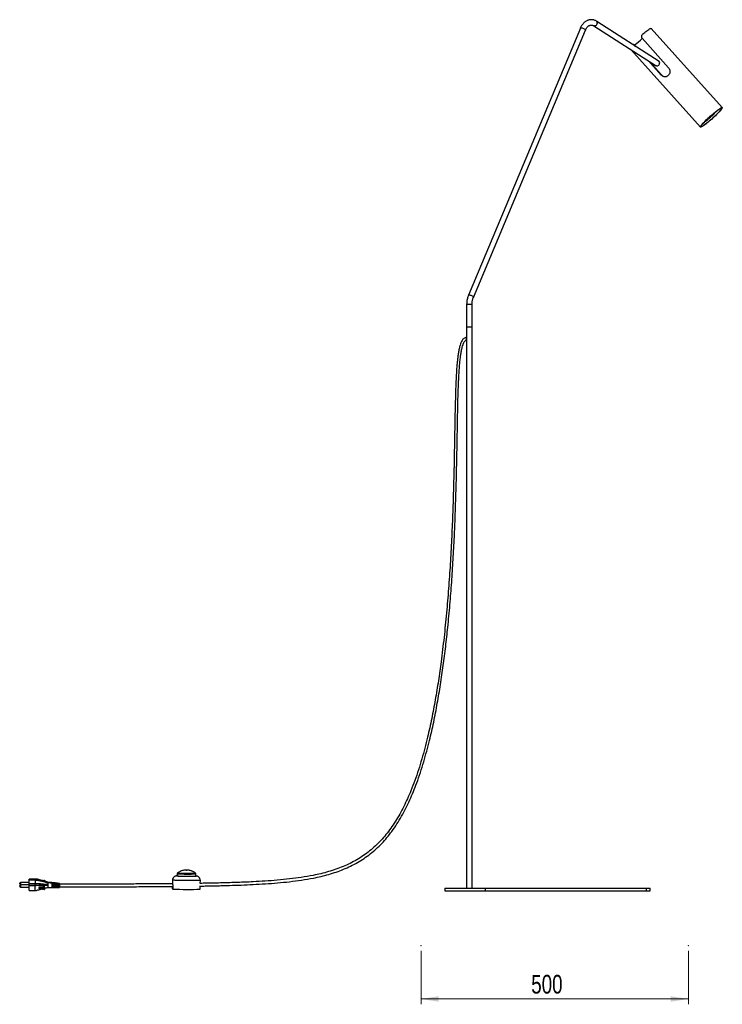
# Model space of a CAD drawing. Header units: millimetres. Extents: x 541 to 917, y 339 to 680.
# Tile 2 of 4: x 643 to 774, y 339 to 524. Entities that reach past the tile are written whole.
import ezdxf

# ---------------------------------------------------------------- set-up
doc = ezdxf.new("R2010")
doc.units = ezdxf.units.MM
doc.header["$PDSIZE"] = -1
doc.styles.add('SLDTEXTSTYLE0', font='TXT', dxfattribs={"width": 0.75})
doc.dimstyles.new('SLDDIMSTYLE0', dxfattribs={"dimtxt": 3.5, "dimasz": 3.302, "dimexe": 0, "dimexo": 0.0625, "dimgap": 0.875, "dimtad": 1, "dimdec": 0, "dimlfac": 10, "dimrnd": 1e-09, "dimzin": 12, "dimdsep": 46, "dimtxsty": 'SLDTEXTSTYLE0', "dimsah": 1, "dimcen": 0.09, "dimadec": 0, "dimazin": 3, "dimtfac": 1, "dimtofl": 0, "dimtmove": 0, "dimatfit": 3, "dimfxl": 0, "dimfrac": 2, "dimtolj": 1, "dimtzin": 12, "dimarcsym": 0})

# ---------------------------------------------------------------- blocks, each defined once
blk = doc.blocks.new('_D_1')
at = {"color": 7, "linetype": 'Continuous', "lineweight": 0}
for p, q in [((717.66, 349.49), (717.66, 339.49)), ((767.66, 349.49), (767.66, 339.49)), ((717.66, 340.49), (767.66, 340.49))]:
    blk.add_line(p, q, dxfattribs=at)
at = {"color": 7, "linetype": 'Continuous', "lineweight": 18}
for points in [[(717.66, 340.49), (720.96, 339.98), (720.96, 341)], [(767.66, 340.49), (764.36, 341), (764.36, 339.98)]]:
    blk.add_solid(points, dxfattribs=at)
at = {"color": 7, "linetype": 'Continuous', "lineweight": 18, "insert": (738.27, 345), "char_height": 3.5, "attachment_point": 1, "style": 'SLDTEXTSTYLE0'}
blk.add_mtext('500', dxfattribs=at)

msp = doc.modelspace()

# ---------------------------------------------------------------- linework, layer by layer
at = {"color": 7, "linetype": 'Continuous', "lineweight": 25}
for p, q in [((762.2, 515.84), (750.54, 523.32)), ((747.47, 522.08), (726.52, 472.1)), ((727.45, 471.71), (748.4, 521.69)), ((750, 522.48), (761.66, 514.99)), ((774, 507.2), (760.72, 522.01)), ((758.99, 520.17), (763.96, 514.61)), ((756.87, 518.07), (769.9, 503.53)), ((757.64, 518.86), (757.6, 518.84)), ((757.71, 518.71), (757.6, 518.84)), ((757.86, 518.62), (757.64, 518.86)), ((762.58, 513.29), (760.22, 515.91)), ((762.62, 513.31), (760.37, 515.82)), ((762.58, 513.29), (762.62, 513.31)), ((726.19, 470.41), (726.19, 466.21)), ((727.19, 466.21), (727.19, 470.41)), ((726.19, 466.21), (726.19, 361.21)), ((726.19, 466.21), (727.04, 466.21)), ((726.19, 466.21), (726.58, 466.21)), ((726.58, 466.21), (727.19, 466.21)), ((727.04, 466.21), (727.19, 466.21)), ((727.19, 361.21), (727.19, 466.21)), ((726.16, 463.7), (726.16, 464.2)), ((645.28, 362.91), (644.39, 362.91)), ((644.39, 362.89), (644.39, 362.91)), ((645.49, 362.89), (644.39, 362.89)), ((644.39, 362.77), (644.39, 362.89)), ((644.39, 362.77), (645.49, 362.77)), ((644.39, 362.68), (644.39, 362.77)), ((645.15, 362.91), (645.49, 362.92)), ((645.49, 362.89), (645.49, 362.77)), ((645.49, 362.77), (645.49, 362.77)), ((672.01, 363.5), (672.01, 363.5)), ((672.03, 363.9), (672.03, 363.5)), ((675.53, 363.48), (675.53, 363.88)), ((675.55, 363.48), (675.53, 363.49)), ((675.55, 363.48), (675.55, 363.48)), ((642.59, 362.04), (642.59, 362.12)), ((642.59, 361.63), (642.59, 361.66)), ((642.59, 361.58), (642.59, 361.63)), ((644.39, 362.27), (642.74, 362.27)), ((642.74, 361.89), (644.39, 361.89)), ((644.39, 361.81), (642.74, 361.81)), ((642.74, 361.43), (644.39, 361.43)), ((645.49, 362.68), (644.39, 362.68)), ((644.39, 362.08), (644.39, 362.68)), ((644.39, 362.08), (645.49, 362.08)), ((644.39, 361.97), (644.39, 362.08)), ((645.49, 361.97), (644.39, 361.97)), ((644.39, 361.7), (644.39, 361.97)), ((644.39, 361.7), (645.49, 361.7)), ((644.39, 361.62), (644.39, 361.7)), ((645.49, 361.62), (644.39, 361.62)), ((644.39, 360.77), (644.39, 361.62)), ((645.49, 362.68), (645.49, 362.09)), ((645.49, 362.08), (645.49, 362.09)), ((645.49, 361.97), (645.49, 361.97)), ((645.49, 361.7), (645.49, 361.97)), ((645.49, 360.77), (645.49, 361.62)), ((646.28, 361.41), (646.3, 361.4)), ((646.28, 361.41), (646.28, 361.06)), ((646.28, 361.06), (646.3, 361.06)), ((646.3, 361.4), (646.3, 361.06)), ((646.43, 361.39), (646.45, 361.39)), ((646.43, 361.39), (646.43, 361.05)), ((646.43, 361.05), (646.45, 361.05)), ((646.45, 361.39), (646.45, 361.05)), ((646.57, 361.38), (646.6, 361.37)), ((646.57, 361.38), (646.57, 361.03)), ((646.57, 361.03), (646.6, 361.03)), ((646.6, 361.37), (646.6, 361.03)), ((646.72, 362.65), (646.75, 362.66)), ((646.72, 361.36), (646.75, 361.36)), ((646.72, 361.36), (646.72, 361.02)), ((646.72, 361.02), (646.75, 361.02)), ((646.75, 361.36), (646.75, 361.02)), ((646.87, 362.67), (646.89, 362.67)), ((646.87, 361.34), (646.89, 361.34)), ((646.87, 361.34), (646.87, 361)), ((646.87, 361), (646.89, 361)), ((646.89, 361.34), (646.89, 361)), ((647.02, 362.69), (647.04, 362.69)), ((647.02, 361.33), (647.04, 361.33)), ((647.02, 361.33), (647.02, 360.99)), ((647.02, 360.99), (647.04, 360.98)), ((647.04, 361.33), (647.04, 360.98)), ((647.17, 362.7), (647.22, 362.71)), ((647.17, 361.31), (647.22, 361.31)), ((647.17, 361.31), (647.17, 360.97)), ((647.17, 360.97), (647.22, 360.97)), ((647.22, 362.71), (647.22, 362.51)), ((647.22, 361.31), (647.22, 361.56)), ((647.22, 361.31), (647.22, 360.97)), ((648.61, 362.25), (647.84, 362.34)), ((647.84, 362.32), (647.84, 362.33)), ((647.84, 362.19), (647.84, 361.89)), ((647.84, 361.33), (650.03, 361.34)), ((648.31, 362.23), (649.51, 362.05)), ((648.74, 362.23), (648.61, 362.25)), ((648.61, 362.2), (648.74, 362.18)), ((648.74, 362.09), (648.61, 362.1)), ((648.61, 361.99), (648.74, 361.99)), ((648.61, 361.84), (648.74, 361.84)), ((648.74, 361.74), (648.61, 361.73)), ((648.74, 361.58), (648.61, 361.58)), ((648.61, 361.47), (648.74, 361.47)), ((648.91, 362.22), (648.74, 362.23)), ((649.04, 362.2), (648.91, 362.21)), ((648.91, 362.17), (649.04, 362.16)), ((649.04, 362.08), (648.91, 362.09)), ((648.91, 361.99), (649.04, 361.99)), ((648.91, 361.84), (649.02, 361.84)), ((649.02, 361.75), (648.91, 361.74)), ((649.04, 361.58), (648.91, 361.58)), ((648.91, 361.47), (649.04, 361.48)), ((649.02, 361.58), (649.02, 361.97)), ((649.19, 362.18), (649.03, 362.2)), ((649.34, 362.17), (649.21, 362.18)), ((649.21, 362.15), (649.34, 362.14)), ((649.34, 362.07), (649.21, 362.07)), ((649.21, 361.99), (649.34, 361.99)), ((649.34, 361.97), (649.21, 361.97)), ((649.34, 361.58), (649.21, 361.58)), ((649.21, 361.48), (649.34, 361.48)), ((649.34, 362.14), (649.34, 362.17)), ((649.51, 362.15), (649.36, 362.17)), ((650.03, 362.09), (649.51, 362.15)), ((649.64, 362.13), (649.51, 362.15)), ((649.51, 362.15), (649.51, 362.12)), ((649.51, 362.12), (649.64, 362.11)), ((649.64, 362.05), (649.51, 362.06)), ((649.51, 362.06), (649.51, 362.05)), ((649.51, 361.99), (649.64, 361.99)), ((649.64, 361.97), (649.51, 361.97)), ((649.64, 361.58), (649.51, 361.58)), ((649.51, 361.48), (649.64, 361.48)), ((649.64, 362.11), (649.64, 362.13)), ((649.64, 362.03), (649.64, 362.05)), ((649.64, 362.03), (649.81, 362)), ((649.94, 362.1), (649.81, 362.11)), ((649.81, 362.11), (649.81, 362.1)), ((649.81, 362.1), (649.94, 362.09)), ((649.94, 362.03), (649.81, 362.04)), ((649.81, 362.04), (649.81, 362)), ((649.81, 361.99), (649.94, 361.99)), ((649.94, 361.97), (649.81, 361.97)), ((649.94, 361.58), (649.81, 361.58)), ((649.81, 361.48), (649.94, 361.49)), ((649.94, 362.09), (649.94, 362.1)), ((649.94, 361.98), (649.94, 362.03)), ((649.94, 361.98), (650.02, 361.97)), ((650.02, 361.97), (650.02, 361.97)), ((671.18, 362.71), (671.17, 362.04)), ((671.17, 361.06), (671.17, 361.54)), ((671.21, 361.06), (671.17, 361.06)), ((671.21, 361.65), (671.21, 361.05)), ((676.36, 361.03), (676.37, 361.63)), ((676.37, 362.1), (676.38, 362.68)), ((676.37, 361.63), (676.37, 361.67)), ((722.09, 361.21), (722.09, 360.71)), ((722.09, 361.21), (729.64, 361.21)), ((729.64, 361.21), (729.64, 360.71)), ((729.64, 361.21), (759.76, 361.21)), ((759.76, 361.21), (759.76, 360.71)), ((759.76, 361.21), (760.5, 361.21)), ((760.5, 360.71), (760.5, 361.21)), ((644.39, 360.77), (645.49, 360.77)), ((644.39, 360.76), (644.39, 360.77)), ((644.39, 360.76), (645.49, 360.76)), ((645.49, 360.77), (645.49, 360.77)), ((722.09, 360.71), (729.64, 360.71)), ((729.64, 360.71), (759.76, 360.71)), ((759.76, 360.71), (760.5, 360.71))]:
    msp.add_line(p, q, dxfattribs=at)
at = {"color": 8, "linetype": 'Continuous', "lineweight": 25}
for p, q in [((726.19, 470.41), (727.04, 470.41)), ((727.04, 470.41), (727.19, 470.41)), ((672.04, 363.9), (672.03, 363.9)), ((642.74, 362.27), (642.74, 361.89)), ((642.74, 361.81), (642.74, 361.68)), ((642.74, 361.68), (642.74, 361.43))]:
    msp.add_line(p, q, dxfattribs=at)
at = {"color": 8, "linetype": 'Continuous', "lineweight": 25, "flags": 128}
for points in [[(747.47, 522.08), (747.48, 522.09), (747.52, 522.12), (747.6, 522.13), (747.7, 522.13), (747.81, 522.11), (747.94, 522.07), (748.06, 522.01), (748.18, 521.95), (748.28, 521.88)], [(748.28, 521.88), (748.35, 521.82), (748.39, 521.75), (748.4, 521.7), (748.4, 521.69)], [(750.62, 522.9), (750.56, 522.78), (750.49, 522.66), (750.4, 522.57), (750.3, 522.5), (750.19, 522.46), (750.1, 522.45), (750.01, 522.47), (750, 522.48)], [(726.52, 472.1), (726.53, 472.11), (726.57, 472.14), (726.65, 472.16), (726.75, 472.15), (726.86, 472.13), (726.99, 472.09), (727.11, 472.04), (727.23, 471.97), (727.33, 471.91)], [(727.33, 471.91), (727.4, 471.84), (727.44, 471.78), (727.45, 471.72), (727.45, 471.71)], [(672.12, 364.06), (672.12, 364.06), (672.15, 364.06), (672.22, 364.05), (672.32, 364.05), (672.45, 364.04), (672.61, 364.04), (672.8, 364.03), (673, 364.03), (673.23, 364.03), (673.46, 364.03), (673.7, 364.02), (673.95, 364.02), (674.19, 364.02), (674.42, 364.02), (674.63, 364.02), (674.83, 364.02), (675.01, 364.03), (675.16, 364.03), (675.28, 364.03), (675.37, 364.04), (675.43, 364.04), (675.45, 364.04), (675.45, 364.05)], [(676.38, 362.68), (676.37, 362.68), (676.34, 362.67), (676.27, 362.66), (676.17, 362.66), (676.03, 362.66), (675.86, 362.65), (675.67, 362.65), (675.45, 362.65), (675.21, 362.64), (674.95, 362.64), (674.67, 362.64), (674.38, 362.64), (674.08, 362.64), (673.78, 362.64), (673.48, 362.64), (673.18, 362.65), (672.89, 362.65), (672.61, 362.65), (672.35, 362.66), (672.11, 362.66), (671.89, 362.67), (671.69, 362.67), (671.53, 362.68), (671.39, 362.69), (671.29, 362.69), (671.22, 362.7), (671.18, 362.7), (671.18, 362.71)]]:
    msp.add_lwpolyline(points, dxfattribs=at)
at = {"color": 7, "linetype": 'Continuous', "lineweight": 25, "flags": 128}
for points in [[(759.07, 520.9), (759.3, 521.09), (759.52, 521.26), (759.73, 521.43), (759.92, 521.57), (760.1, 521.7), (760.26, 521.81), (760.4, 521.9), (760.51, 521.96), (760.61, 522), (760.68, 522.02), (760.72, 522.01), (760.72, 522.01)], [(762.27, 515.41), (762.22, 515.29), (762.14, 515.18), (762.05, 515.08), (761.95, 515.01), (761.85, 514.97), (761.75, 514.96), (761.67, 514.99), (761.66, 514.99)], [(772.72, 505.68), (772.5, 505.47), (772.27, 505.26), (772.03, 505.05), (771.8, 504.84), (771.57, 504.64), (771.34, 504.45), (771.12, 504.28), (770.91, 504.11), (770.71, 503.97), (770.53, 503.84), (770.37, 503.73), (770.23, 503.64), (770.12, 503.57), (770.02, 503.53), (769.95, 503.51), (769.91, 503.52), (769.89, 503.55), (769.9, 503.6), (769.94, 503.68), (770.01, 503.78), (770.09, 503.9), (770.21, 504.03), (770.34, 504.19), (770.5, 504.36), (770.68, 504.54), (770.87, 504.74), (771.07, 504.94), (771.29, 505.15), (771.52, 505.36), (771.75, 505.57), (771.99, 505.78), (772.22, 505.98), (772.45, 506.18), (772.67, 506.36), (772.89, 506.53), (773.09, 506.69), (773.28, 506.82), (773.45, 506.94), (773.6, 507.04), (773.73, 507.12), (773.84, 507.17), (773.92, 507.2), (773.97, 507.21), (774, 507.19), (774.01, 507.15), (773.98, 507.08), (773.93, 507), (773.85, 506.89), (773.75, 506.76), (773.63, 506.61), (773.48, 506.45), (773.32, 506.27), (773.13, 506.08), (772.93, 505.88), (772.72, 505.68)], [(772.68, 505.66), (772.46, 505.46), (772.24, 505.26), (772.02, 505.05), (771.79, 504.86), (771.57, 504.67), (771.35, 504.48), (771.14, 504.31), (770.94, 504.16), (770.75, 504.02), (770.58, 503.9), (770.43, 503.8), (770.3, 503.72), (770.19, 503.66), (770.11, 503.63), (770.05, 503.61), (770.01, 503.63), (770.01, 503.66), (770.03, 503.72), (770.07, 503.8), (770.14, 503.9), (770.23, 504.03), (770.35, 504.17), (770.49, 504.32), (770.65, 504.49), (770.83, 504.67), (771.02, 504.86), (771.22, 505.06), (771.44, 505.26), (771.66, 505.47), (771.88, 505.67), (772.11, 505.87), (772.33, 506.06), (772.55, 506.24), (772.76, 506.41), (772.96, 506.56), (773.15, 506.7), (773.32, 506.82), (773.47, 506.92), (773.6, 507), (773.71, 507.06), (773.79, 507.1), (773.85, 507.11), (773.89, 507.1), (773.9, 507.06), (773.88, 507), (773.83, 506.92), (773.76, 506.82), (773.67, 506.7), (773.55, 506.56), (773.41, 506.4), (773.25, 506.23), (773.07, 506.05), (772.88, 505.86), (772.68, 505.66)], [(672.03, 363.51), (672, 363.51), (671.98, 363.5), (672, 363.5), (672.05, 363.49), (672.13, 363.49), (672.24, 363.48), (672.39, 363.48), (672.56, 363.47), (672.76, 363.47), (672.98, 363.47), (673.21, 363.46), (673.45, 363.46), (673.7, 363.46), (673.95, 363.46), (674.2, 363.46), (674.44, 363.46), (674.67, 363.46), (674.88, 363.46), (675.06, 363.46), (675.23, 363.46), (675.36, 363.47), (675.47, 363.47), (675.54, 363.48), (675.57, 363.48), (675.58, 363.48), (675.58, 363.48)], [(672.03, 363.51), (672.02, 363.51), (672.01, 363.5), (672.05, 363.5), (672.11, 363.49), (672.22, 363.49), (672.35, 363.48), (672.52, 363.48), (672.7, 363.47), (672.92, 363.47), (673.14, 363.46), (673.39, 363.46), (673.63, 363.46), (673.89, 363.46), (674.14, 363.46), (674.38, 363.46), (674.61, 363.46), (674.83, 363.46), (675.02, 363.46), (675.19, 363.46), (675.32, 363.47), (675.43, 363.47), (675.51, 363.48), (675.54, 363.48), (675.55, 363.48), (675.55, 363.48)], [(673.84, 364.59), (673.83, 364.59), (673.82, 364.59), (673.81, 364.59), (673.79, 364.59), (673.77, 364.59), (673.75, 364.59), (673.74, 364.59), (673.74, 364.59), (673.74, 364.59), (673.75, 364.59), (673.76, 364.59), (673.78, 364.59), (673.8, 364.59), (673.82, 364.59), (673.83, 364.59), (673.84, 364.59)], [(675.58, 363.48), (675.54, 363.49), (675.53, 363.49)]]:
    msp.add_lwpolyline(points, dxfattribs=at)
at = {"color": 8, "linetype": 'Continuous', "lineweight": 25}
for centre, radius, start, end in [((750.31, 523.06), 0.352, 332.5466, 47.278), ((673.97, 400.26), 36.41, 266.9576, 272.4627)]:
    msp.add_arc(centre, radius, start, end, dxfattribs=at)
at = {"color": 7, "linetype": 'Continuous', "lineweight": 25}
for centre, radius, start, end in [((745.38, 534.92), 20.14, 307.3214, 312.6805), ((761.96, 515.58), 0.352, 332.5426, 47.3083), ((760.14, 518.48), 17.47, 307.417, 316.453), ((760.83, 517.85), 16.55, 311.3634, 316.5312), ((760.44, 518.35), 17.2, 311.2329, 316.8152), ((760.35, 518.14), 17.11, 306.9525, 311.9239), ((761.29, 517.1), 15.68, 307.1106, 311.9239), ((673.98, 398.56), 35.11, 266.8201, 272.5333), ((642.74, 362.12), 0.15, 90, 180), ((642.74, 362.04), 0.15, 180, 270), ((642.74, 361.66), 0.15, 90, 180), ((642.74, 361.58), 0.15, 180, 270), ((646.21, 361.37), 0.0728, 29.4096, 59.0214), ((646.21, 361.03), 0.0731, 29.4507, 61.468), ((646.36, 361.35), 0.078, 30.2581, 138.0001), ((646.36, 361.01), 0.078, 30.2581, 138.0001), ((646.51, 361.34), 0.0779, 29.8189, 138.4393), ((646.51, 360.99), 0.0779, 29.8189, 138.4393), ((646.66, 361.32), 0.0779, 29.3817, 138.8765), ((646.66, 360.98), 0.0779, 29.3817, 138.8765), ((646.81, 362.71), 0.0778, 220.6626, 331.9109), ((646.81, 361.31), 0.0778, 28.0891, 139.3374), ((646.81, 360.96), 0.0778, 28.0891, 139.3374), ((646.95, 362.72), 0.0778, 219.836, 331.4909), ((646.95, 361.29), 0.0778, 28.5091, 140.164), ((646.95, 360.95), 0.0778, 28.5091, 140.164), ((647.1, 362.74), 0.0778, 219.8233, 331.9185), ((647.1, 361.28), 0.0778, 28.0815, 140.1767), ((647.1, 360.93), 0.0778, 28.0815, 140.1767), ((698.23, 361.41), 48.22, 179.3349, 180.0829), ((650.01, 361.36), 0.02, 269.5933, 1.8402), ((650.01, 362.07), 0.02, 360, 83.6806), ((674.06, 423.4), 62.42, 267.3759, 272.1115)]:
    msp.add_arc(centre, radius, start, end, dxfattribs=at)
for points, knots in [([(750.54, 523.32), (750.5, 523.35), (750.39, 523.42), (750.19, 523.51), (749.95, 523.58), (749.71, 523.63), (749.47, 523.64), (749.23, 523.62), (748.99, 523.57), (748.76, 523.48), (748.54, 523.37), (748.33, 523.23), (748.13, 523.06), (747.95, 522.87), (747.78, 522.65), (747.63, 522.41), (747.53, 522.21), (747.48, 522.1), (747.47, 522.08)], [0, 0, 0, 0, 0.039933, 0.107908, 0.17527, 0.241866, 0.307876, 0.37356, 0.439151, 0.504916, 0.571117, 0.637941, 0.70548, 0.773722, 0.842575, 0.911898, 0.981541, 1, 1, 1, 1]), ([(748.4, 521.69), (748.41, 521.72), (748.46, 521.83), (748.54, 521.99), (748.66, 522.15), (748.79, 522.3), (748.92, 522.42), (749.06, 522.51), (749.2, 522.58), (749.35, 522.62), (749.5, 522.64), (749.66, 522.62), (749.81, 522.58), (749.93, 522.53), (749.99, 522.49), (750, 522.48)], [0, 0, 0, 0, 0.040636, 0.121023, 0.201315, 0.281681, 0.362456, 0.444196, 0.52773, 0.614157, 0.704533, 0.79875, 0.893202, 0.974506, 1, 1, 1, 1]), ([(759.07, 520.9), (759.02, 520.85), (758.93, 520.75), (758.86, 520.56), (758.87, 520.37), (758.92, 520.24), (758.97, 520.18), (758.99, 520.17)], [0, 0, 0, 0, 0.25211, 0.505501, 0.72652, 0.925244, 1, 1, 1, 1]), ([(757.23, 519.03), (757.26, 519.03), (757.33, 519.04), (757.47, 519), (757.58, 518.93), (757.63, 518.88), (757.64, 518.86)], [0, 0, 0, 0, 0.229207, 0.572063, 0.884929, 1, 1, 1, 1]), ([(757.6, 518.84), (757.56, 518.88), (757.48, 518.95), (757.36, 519.01), (757.28, 519.01), (757.25, 519.01)], [0, 0, 0, 0, 0.361866, 0.723504, 1, 1, 1, 1]), ([(763.96, 514.61), (764.03, 514.53), (764.15, 514.35), (764.22, 514.02), (764.19, 513.69), (764.05, 513.37), (763.83, 513.12), (763.57, 512.98), (763.27, 512.93), (762.97, 512.99), (762.73, 513.13), (762.61, 513.25), (762.58, 513.29)], [0, 0, 0, 0, 0.102446, 0.204721, 0.311352, 0.421299, 0.526724, 0.627275, 0.729304, 0.83698, 0.946708, 1, 1, 1, 1]), ([(763.64, 513.03), (763.63, 513.02), (763.54, 512.97), (763.32, 512.95), (763.03, 513), (762.78, 513.14), (762.66, 513.27), (762.62, 513.31)], [0, 0, 0, 0, 0.033734, 0.295176, 0.572643, 0.856655, 1, 1, 1, 1]), ([(726.52, 472.1), (726.5, 472.05), (726.44, 471.89), (726.36, 471.63), (726.28, 471.31), (726.22, 470.98), (726.2, 470.68), (726.19, 470.49), (726.19, 470.41)], [0, 0, 0, 0, 0.103476, 0.292824, 0.482149, 0.671481, 0.860819, 1, 1, 1, 1]), ([(727.19, 470.41), (727.19, 470.45), (727.19, 470.59), (727.21, 470.83), (727.26, 471.1), (727.32, 471.36), (727.39, 471.56), (727.43, 471.68), (727.45, 471.71)], [0, 0, 0, 0, 0.103284, 0.306068, 0.508737, 0.711117, 0.913144, 1, 1, 1, 1]), ([(726.16, 464.2), (726.07, 464.19), (725.9, 464.17), (725.67, 464.04), (725.48, 463.87), (725.28, 463.59), (725.11, 463.22), (724.93, 462.7), (724.78, 462.08), (724.64, 461.35), (724.53, 460.59), (724.45, 459.83), (724.35, 458.82), (724.26, 457.55), (724.18, 455.89), (724.11, 454.1), (724.06, 452.23), (724, 449.85), (723.95, 446.96), (723.89, 443.56), (723.82, 439.76), (723.71, 435.58), (723.57, 431), (723.37, 426.41), (723.12, 421.83), (722.81, 417.25), (722.43, 412.67), (721.97, 408.11), (721.46, 403.88), (720.91, 400), (720.33, 396.45), (719.67, 392.94), (719, 389.92), (718.37, 387.41), (717.81, 385.37), (717.19, 383.35), (716.51, 381.37), (715.82, 379.57), (715.12, 377.95), (714.43, 376.49), (713.69, 375.08), (712.88, 373.71), (712.02, 372.43), (711.11, 371.23), (710.15, 370.12), (709.13, 369.1), (708.04, 368.15), (706.89, 367.29), (705.67, 366.52), (704.39, 365.83), (703.08, 365.24), (701.73, 364.73), (700.34, 364.29), (698.92, 363.91), (697.23, 363.54), (695.26, 363.21), (693.03, 362.92), (690.78, 362.69), (688.53, 362.53), (686.53, 362.41), (684.81, 362.33), (683.36, 362.28), (681.92, 362.23), (680.5, 362.19), (679.09, 362.16), (677.81, 362.13), (676.9, 362.12), (676.46, 362.11), (676.37, 362.11)], [0, 0, 0, 0, 0.001927, 0.00387, 0.005816, 0.007758, 0.011518, 0.014987, 0.020198, 0.025865, 0.031751, 0.037609, 0.043229, 0.054564, 0.066434, 0.080781, 0.094849, 0.108846, 0.134493, 0.160242, 0.185671, 0.220212, 0.254786, 0.289184, 0.323858, 0.358455, 0.392933, 0.427592, 0.462111, 0.489083, 0.516181, 0.543208, 0.569945, 0.585873, 0.601824, 0.617727, 0.633514, 0.649121, 0.661284, 0.673399, 0.685441, 0.697394, 0.709255, 0.720401, 0.731384, 0.742238, 0.753037, 0.763865, 0.774791, 0.785655, 0.796483, 0.807342, 0.818287, 0.829354, 0.840502, 0.857394, 0.87439, 0.891426, 0.908439, 0.925411, 0.936457, 0.947414, 0.958255, 0.968949, 0.979465, 0.990096, 0.997916, 1, 1, 1, 1]), ([(676.37, 361.61), (676.39, 361.61), (676.79, 361.61), (677.56, 361.63), (678.66, 361.65), (679.71, 361.67), (680.77, 361.7), (682.21, 361.74), (684.05, 361.8), (686.28, 361.9), (688.54, 362.03), (690.8, 362.19), (693.05, 362.42), (695.29, 362.7), (697.27, 363.04), (698.97, 363.41), (700.39, 363.78), (701.79, 364.22), (703.15, 364.73), (704.48, 365.32), (705.76, 365.99), (707, 366.76), (708.18, 367.62), (709.28, 368.56), (710.32, 369.57), (711.3, 370.67), (712.24, 371.88), (713.16, 373.22), (714.03, 374.66), (714.83, 376.16), (715.56, 377.7), (716.24, 379.28), (716.9, 380.99), (717.55, 382.84), (718.16, 384.82), (718.73, 386.82), (719.37, 389.3), (720.04, 392.29), (720.72, 395.79), (721.31, 399.31), (721.83, 402.86), (722.28, 406.41), (722.69, 410.2), (723.07, 414.21), (723.4, 418.43), (723.67, 422.66), (723.89, 426.77), (724.05, 430.74), (724.18, 434.59), (724.29, 438.43), (724.37, 442.26), (724.43, 445.61), (724.48, 448.48), (724.53, 450.85), (724.58, 453.22), (724.65, 455.11), (724.71, 456.54), (724.76, 457.47), (724.82, 458.39), (724.89, 459.28), (724.98, 460.13), (725.08, 460.95), (725.21, 461.69), (725.35, 462.33), (725.5, 462.85), (725.65, 463.2), (725.79, 463.45), (725.91, 463.59), (726.04, 463.68), (726.12, 463.69), (726.16, 463.7)], [0, 0, 0, 0, 0.000326, 0.009174, 0.017276, 0.025108, 0.033047, 0.04108, 0.057718, 0.074597, 0.091618, 0.108689, 0.125776, 0.142824, 0.159779, 0.170959, 0.182073, 0.193075, 0.204001, 0.214898, 0.225829, 0.236834, 0.247759, 0.258642, 0.269559, 0.28058, 0.291753, 0.304363, 0.317063, 0.329852, 0.342721, 0.355644, 0.368657, 0.384151, 0.399764, 0.415436, 0.431106, 0.457709, 0.484605, 0.511609, 0.538509, 0.565478, 0.592608, 0.624567, 0.656364, 0.688351, 0.720346, 0.7492, 0.778189, 0.80726, 0.835993, 0.864797, 0.882941, 0.900849, 0.91836, 0.93637, 0.943581, 0.950681, 0.957587, 0.964217, 0.971011, 0.976919, 0.982721, 0.988086, 0.991625, 0.994935, 0.996632, 0.998091, 0.99917, 1, 1, 1, 1]), ([(645.28, 362.91), (645.29, 362.91), (645.31, 362.91), (645.35, 362.91), (645.4, 362.9), (645.43, 362.9), (645.45, 362.9), (645.47, 362.9), (645.48, 362.9), (645.49, 362.9), (645.49, 362.89), (645.49, 362.89), (645.49, 362.89)], [0, 0, 0, 0, 0.062758, 0.365307, 0.569119, 0.706961, 0.800765, 0.865217, 0.928101, 0.955406, 0.982998, 1, 1, 1, 1]), ([(647.84, 362.33), (647.78, 362.34), (647.65, 362.37), (647.48, 362.43), (647.32, 362.49), (647.01, 362.58), (646.66, 362.66), (646.31, 362.77), (646.05, 362.84), (645.77, 362.9), (645.59, 362.91), (645.49, 362.92)], [0, 0, 0, 0, 0.077677, 0.155762, 0.233796, 0.311121, 0.556525, 0.667295, 0.777065, 0.886139, 1, 1, 1, 1]), ([(645.49, 362.77), (645.49, 362.76), (645.49, 362.75), (645.49, 362.73), (645.49, 362.7), (645.49, 362.68)], [0, 0, 0, 0, 0.141088, 0.570541, 1, 1, 1, 1]), ([(645.49, 362.77), (645.49, 362.77), (645.55, 362.77), (645.66, 362.77), (645.86, 362.75), (646.08, 362.72), (646.35, 362.66), (646.67, 362.58), (647.08, 362.51), (647.42, 362.42), (647.64, 362.35), (647.79, 362.32), (647.84, 362.32), (647.84, 362.32)], [0, 0, 0, 0, 0.000002, 0.066641, 0.135604, 0.228707, 0.324199, 0.485119, 0.655761, 0.826839, 0.938255, 0.999998, 1, 1, 1, 1]), ([(672.03, 363.51), (672.02, 363.51), (671.98, 363.51), (671.94, 363.51), (671.89, 363.5), (671.84, 363.49), (671.78, 363.48), (671.7, 363.46), (671.6, 363.42), (671.5, 363.35), (671.41, 363.27), (671.32, 363.17), (671.24, 363.04), (671.2, 362.9), (671.17, 362.79), (671.18, 362.72), (671.18, 362.71)], [0, 0, 0, 0, 0.059289, 0.155498, 0.225265, 0.278393, 0.327409, 0.381784, 0.448708, 0.522928, 0.603982, 0.69143, 0.782933, 0.876673, 0.971514, 1, 1, 1, 1]), ([(672.12, 364.07), (672.11, 364.06), (672.08, 364.04), (672.05, 363.99), (672.03, 363.94), (672.03, 363.91), (672.03, 363.9)], [0, 0, 0, 0, 0.211931, 0.5439, 0.907074, 1, 1, 1, 1]), ([(674.64, 364.46), (674.55, 364.49), (674.4, 364.53), (674.21, 364.56), (674.08, 364.58), (673.96, 364.59), (673.88, 364.59), (673.8, 364.59), (673.7, 364.59), (673.53, 364.59), (673.32, 364.56), (673.06, 364.51), (672.82, 364.44), (672.58, 364.34), (672.36, 364.23), (672.21, 364.14), (672.13, 364.08), (672.12, 364.07)], [0, 0, 0, 0, 0.1142565, 0.1681814, 0.2222957, 0.2649173, 0.2965025, 0.3222951, 0.3571331, 0.409979, 0.5079382, 0.6039037, 0.7027397, 0.7972556, 0.8882593, 0.9850992, 1, 1, 1, 1]), ([(675.44, 364.05), (675.41, 364.08), (675.31, 364.15), (675.15, 364.24), (674.95, 364.34), (674.78, 364.41), (674.68, 364.45), (674.64, 364.46)], [0, 0, 0, 0, 0.133864, 0.388853, 0.63357, 0.866483, 1, 1, 1, 1]), ([(675.53, 363.88), (675.53, 363.89), (675.53, 363.92), (675.51, 363.97), (675.48, 364.02), (675.45, 364.05), (675.44, 364.05), (675.44, 364.05)], [0, 0, 0, 0, 0.128939, 0.469332, 0.744221, 0.980066, 1, 1, 1, 1]), ([(675.82, 363.45), (675.79, 363.45), (675.74, 363.47), (675.69, 363.48), (675.64, 363.48), (675.59, 363.49), (675.56, 363.49), (675.53, 363.49), (675.53, 363.49)], [0, 0, 0, 0, 0.168618, 0.292867, 0.443413, 0.646286, 0.982701, 1, 1, 1, 1]), ([(676.37, 362.68), (676.37, 362.71), (676.37, 362.79), (676.34, 362.92), (676.29, 363.05), (676.22, 363.17), (676.13, 363.26), (676.04, 363.33), (675.95, 363.39), (675.88, 363.43), (675.83, 363.44), (675.82, 363.45)], [0, 0, 0, 0, 0.095942, 0.243967, 0.381921, 0.51129, 0.63262, 0.745868, 0.850375, 0.944413, 1, 1, 1, 1]), ([(647.84, 362.19), (647.84, 362.19), (647.79, 362.2), (647.66, 362.23), (647.48, 362.31), (647.23, 362.37), (646.96, 362.43), (646.65, 362.5), (646.36, 362.57), (646.09, 362.63), (645.87, 362.66), (645.67, 362.68), (645.55, 362.68), (645.49, 362.68), (645.49, 362.68)], [0, 0, 0, 0, 0.000002, 0.055854, 0.160896, 0.276083, 0.392191, 0.508364, 0.66879, 0.766229, 0.863214, 0.931634, 0.999998, 1, 1, 1, 1]), ([(645.49, 362.09), (645.49, 362.09), (645.54, 362.09), (645.68, 362.11), (645.88, 362.11), (646.13, 362.09), (646.39, 362.06), (646.63, 362.04), (646.9, 362.01), (647.14, 362), (647.37, 361.96), (647.53, 361.92), (647.68, 361.9), (647.79, 361.89), (647.84, 361.89), (647.84, 361.89)], [0, 0, 0, 0, 0.000002, 0.06284, 0.150742, 0.239093, 0.366354, 0.493752, 0.552696, 0.710127, 0.790078, 0.870212, 0.943029, 0.997487, 1, 1, 1, 1]), ([(645.49, 362.08), (645.49, 362.08), (645.49, 362.05), (645.49, 362.01), (645.49, 361.98), (645.49, 361.97)], [0, 0, 0, 0, 0.2439493, 0.6196369, 1, 1, 1, 1]), ([(647.84, 361.89), (647.84, 361.89), (647.79, 361.88), (647.68, 361.88), (647.48, 361.9), (647.2, 361.93), (646.9, 361.94), (646.62, 361.96), (646.39, 361.98), (646.13, 362), (645.89, 362), (645.68, 361.99), (645.55, 361.98), (645.49, 361.97), (645.49, 361.97)], [0, 0, 0, 0, 0.001764, 0.057499, 0.131413, 0.288083, 0.44811, 0.507716, 0.635402, 0.76292, 0.847922, 0.932563, 0.999998, 1, 1, 1, 1]), ([(645.49, 361.7), (645.51, 361.69), (645.56, 361.69), (645.6, 361.67), (645.62, 361.66)], [0, 0, 0, 0, 0.474301, 1, 1, 1, 1]), ([(645.62, 361.66), (645.61, 361.66), (645.58, 361.65), (645.54, 361.64), (645.52, 361.64), (645.5, 361.63), (645.49, 361.62), (645.49, 361.62), (645.49, 361.62), (645.49, 361.62)], [0, 0, 0, 0, 0.319436, 0.538964, 0.736057, 0.857166, 0.921857, 0.975236, 1, 1, 1, 1]), ([(645.49, 360.76), (645.52, 360.77), (645.65, 360.79), (645.87, 360.84), (646.18, 360.92), (646.44, 360.99), (646.61, 361.04), (646.66, 361.06)], [0, 0, 0, 0, 0.070452, 0.313334, 0.5595, 0.859234, 1, 1, 1, 1]), ([(647.84, 361.72), (647.78, 361.72), (647.66, 361.71), (647.5, 361.72), (647.34, 361.73), (647.05, 361.72), (646.72, 361.71), (646.38, 361.71), (646.14, 361.71), (645.89, 361.7), (645.71, 361.68), (645.62, 361.66)], [0, 0, 0, 0, 0.077159, 0.154882, 0.233099, 0.310526, 0.55625, 0.667985, 0.779387, 0.889314, 1, 1, 1, 1]), ([(646.25, 361.43), (646.37, 361.45), (646.7, 361.48), (647.02, 361.53), (647.22, 361.56)], [0, 0, 0, 0, 0.376599, 1, 1, 1, 1]), ([(646.25, 361.09), (646.25, 361.11), (646.27, 361.18), (646.27, 361.3), (646.25, 361.4), (646.25, 361.43)], [0, 0, 0, 0, 0.151015, 0.755584, 1, 1, 1, 1]), ([(647.22, 361.21), (647.3, 361.23), (647.43, 361.27), (647.62, 361.31), (647.77, 361.32), (647.84, 361.33)], [0, 0, 0, 0, 0.393789, 0.704076, 1, 1, 1, 1]), ([(647.84, 362.34), (647.79, 362.35), (647.68, 362.36), (647.6, 362.39), (647.55, 362.4)], [0, 0, 0, 0, 0.47168, 1, 1, 1, 1]), ([(647.84, 362.32), (647.84, 362.32), (647.84, 362.32), (647.84, 362.32), (647.85, 362.32), (647.89, 362.31), (648.04, 362.28), (648.19, 362.25), (648.31, 362.23)], [0, 0, 0, 0, 0.005161, 0.011801, 0.024281, 0.06984, 0.250576, 1, 1, 1, 1]), ([(648.31, 362.23), (648.21, 362.23), (648.09, 362.23), (647.96, 362.22), (647.92, 362.22), (647.89, 362.21), (647.87, 362.21), (647.86, 362.21), (647.85, 362.2), (647.85, 362.2), (647.84, 362.2), (647.84, 362.19), (647.84, 362.19), (647.84, 362.19)], [0, 0, 0, 0, 0.624357, 0.744262, 0.825268, 0.880202, 0.917671, 0.943448, 0.961412, 0.980695, 0.988501, 0.996397, 1, 1, 1, 1]), ([(647.84, 361.89), (647.84, 361.84), (647.84, 361.79), (647.84, 361.73), (647.84, 361.72)], [0, 0, 0, 0, 0.857871, 1, 1, 1, 1]), ([(647.84, 361.72), (647.84, 361.67), (647.84, 361.56), (647.84, 361.43), (647.84, 361.35), (647.84, 361.34), (647.84, 361.34)], [0, 0, 0, 0, 0.250992, 0.501729, 0.752976, 1, 1, 1, 1]), ([(648.61, 362.24), (648.61, 362.24), (648.61, 362.24), (648.61, 362.21), (648.61, 362.2)], [0, 0, 0, 0, 0.703899, 1, 1, 1, 1]), ([(648.61, 362.1), (648.61, 362.05), (648.61, 361.95), (648.61, 361.82), (648.61, 361.71), (648.61, 361.62), (648.61, 361.54), (648.61, 361.49), (648.61, 361.47)], [0, 0, 0, 0, 0.2204579, 0.4478103, 0.5885534, 0.7326767, 0.8640615, 1, 1, 1, 1]), ([(648.74, 362.18), (648.74, 362.21), (648.74, 362.24), (648.74, 362.23), (648.74, 362.23)], [0, 0, 0, 0, 0.920325, 1, 1, 1, 1]), ([(648.74, 361.47), (648.74, 361.5), (648.74, 361.54), (648.74, 361.63), (648.74, 361.72), (648.74, 361.83), (648.74, 361.96), (648.74, 362.05), (648.74, 362.09)], [0, 0, 0, 0, 0.137459, 0.280493, 0.426919, 0.577565, 0.785284, 1, 1, 1, 1]), ([(648.91, 362.21), (648.91, 362.21), (648.91, 362.21), (648.91, 362.18), (648.91, 362.17)], [0, 0, 0, 0, 0.84219, 1, 1, 1, 1]), ([(648.91, 362.09), (648.91, 362.01), (648.91, 361.86), (648.91, 361.66), (648.91, 361.54), (648.91, 361.49), (648.91, 361.47)], [0, 0, 0, 0, 0.387267, 0.682107, 0.925296, 1, 1, 1, 1]), ([(649.04, 362.16), (649.04, 362.18), (649.04, 362.2), (649.04, 362.2), (649.04, 362.2)], [0, 0, 0, 0, 0.767407, 1, 1, 1, 1]), ([(649.04, 361.48), (649.04, 361.52), (649.04, 361.6), (649.04, 361.76), (649.04, 361.92), (649.04, 362.03), (649.04, 362.08)], [0, 0, 0, 0, 0.239021, 0.477066, 0.750548, 1, 1, 1, 1]), ([(649.21, 362.18), (649.21, 362.18), (649.21, 362.18), (649.21, 362.17), (649.21, 362.16), (649.21, 362.15), (649.21, 362.15)], [0, 0, 0, 0, 0.327668, 0.492826, 0.655457, 1, 1, 1, 1]), ([(649.21, 362.07), (649.21, 362.02), (649.21, 361.89), (649.21, 361.7), (649.21, 361.56), (649.21, 361.5), (649.21, 361.48)], [0, 0, 0, 0, 0.289065, 0.621536, 0.869563, 1, 1, 1, 1]), ([(649.34, 361.48), (649.34, 361.52), (649.34, 361.6), (649.34, 361.75), (649.34, 361.91), (649.34, 362.02), (649.34, 362.07)], [0, 0, 0, 0, 0.235053, 0.469358, 0.728143, 1, 1, 1, 1]), ([(649.51, 362.05), (649.51, 361.99), (649.51, 361.88), (649.51, 361.7), (649.51, 361.57), (649.51, 361.5), (649.51, 361.48)], [0, 0, 0, 0, 0.3047316, 0.5917941, 0.8662147, 1, 1, 1, 1]), ([(649.64, 361.48), (649.64, 361.52), (649.64, 361.6), (649.64, 361.74), (649.64, 361.89), (649.64, 361.98), (649.64, 362.03)], [0, 0, 0, 0, 0.238866, 0.477293, 0.729045, 1, 1, 1, 1]), ([(649.81, 362), (649.81, 361.96), (649.81, 361.88), (649.81, 361.73), (649.81, 361.6), (649.81, 361.52), (649.81, 361.48)], [0, 0, 0, 0, 0.258202, 0.516474, 0.772308, 1, 1, 1, 1]), ([(649.94, 361.49), (649.94, 361.52), (649.94, 361.6), (649.94, 361.73), (649.94, 361.87), (649.94, 361.94), (649.94, 361.98)], [0, 0, 0, 0, 0.24162, 0.4832, 0.727125, 1, 1, 1, 1]), ([(650.02, 361.97), (650.02, 361.97), (650.02, 361.97), (650.03, 361.97), (650.03, 361.96), (650.03, 361.96), (650.03, 361.96), (650.03, 361.96)], [0, 0, 0, 0, 0.240193, 0.480386, 0.720582, 0.910779, 1, 1, 1, 1]), ([(650.03, 362.05), (650.03, 362.03), (650.03, 362.01), (650.03, 361.97), (650.03, 361.96)], [0, 0, 0, 0, 0.690756, 1, 1, 1, 1]), ([(671.17, 362.04), (670.84, 362.04), (669.99, 362.03), (668.58, 362.02), (666.92, 362.01), (665.21, 362), (663.47, 361.99), (661.71, 361.98), (659.84, 361.98), (657.88, 361.97), (655.81, 361.97), (653.64, 361.97), (651.71, 361.97), (650.49, 361.97), (650.03, 361.97)], [0, 0, 0, 0, 0.0472236, 0.1210081, 0.1996651, 0.2834125, 0.3626669, 0.4462975, 0.5344495, 0.6272691, 0.7249031, 0.827499, 0.9352042, 1, 1, 1, 1]), ([(650.03, 361.96), (650.03, 361.93), (650.03, 361.86), (650.03, 361.74), (650.03, 361.62), (650.03, 361.51), (650.03, 361.43), (650.03, 361.37), (650.03, 361.37), (650.03, 361.36)], [0, 0, 0, 0, 0.1468995, 0.2928065, 0.4386616, 0.5849232, 0.7315221, 0.8543895, 1, 1, 1, 1]), ([(650.03, 361.47), (650.52, 361.47), (651.79, 361.47), (653.81, 361.47), (656.05, 361.47), (658.18, 361.47), (660.2, 361.48), (662.11, 361.48), (663.98, 361.49), (665.8, 361.5), (667.56, 361.51), (669.22, 361.52), (670.42, 361.53), (671.07, 361.54), (671.21, 361.54)], [0, 0, 0, 0, 0.068859, 0.180154, 0.285968, 0.386465, 0.481808, 0.572163, 0.657691, 0.746391, 0.829663, 0.907744, 0.980857, 1, 1, 1, 1]), ([(671.18, 361.94), (671.18, 361.94), (671.18, 361.95), (671.19, 361.92), (671.2, 361.86), (671.21, 361.78), (671.21, 361.7), (671.21, 361.66), (671.21, 361.65)], [0, 0, 0, 0, 0.082945, 0.293668, 0.504868, 0.717242, 0.929668, 1, 1, 1, 1]), ([(645.49, 360.77), (645.49, 360.77), (645.49, 360.76), (645.49, 360.76), (645.49, 360.76)], [0, 0, 0, 0, 0.154069, 1, 1, 1, 1])]:
    msp.add_open_spline(points, degree=3, knots=knots, dxfattribs=at)
at = {"color": 8, "linetype": 'Continuous', "lineweight": 25}
for points, knots in [([(645.49, 360.77), (645.49, 360.77), (645.51, 360.77), (645.72, 360.81), (646.12, 360.91), (646.48, 361.01), (646.66, 361.06)], [0, 0, 0, 0, 0.000003, 0.050871, 0.531721, 1, 1, 1, 1]), ([(650.02, 361.97), (650.02, 361.97), (650.02, 361.99), (650.02, 362.03), (650.02, 362.08), (650.02, 362.1), (650.02, 362.09), (650.02, 362.09)], [0, 0, 0, 0, 0.000019, 0.174278, 0.584199, 0.992793, 1, 1, 1, 1])]:
    msp.add_open_spline(points, degree=3, knots=knots, dxfattribs=at)
at = {"color": 7, "linetype": 'Continuous', "lineweight": 0}
for p in [(717.66, 350.49), (767.66, 350.49)]:
    msp.add_point(p, dxfattribs=at)

# ---------------------------------------------------------------- dimensions: what is measured, and where the dimension line sits
at = {"color": 7, "linetype": 'Continuous', "lineweight": 18}
dim = msp.add_linear_dim(base=(767.66, 340.49), p1=(717.66, 350.49), p2=(767.66, 350.49), dimstyle='SLDDIMSTYLE0', dxfattribs=at)
dim.commit()
dim.dimension.update_dxf_attribs({"geometry": '_D_1', "text_midpoint": (742.15, 340.49), "dimtype": 160})

doc.saveas('drawing.dxf')
